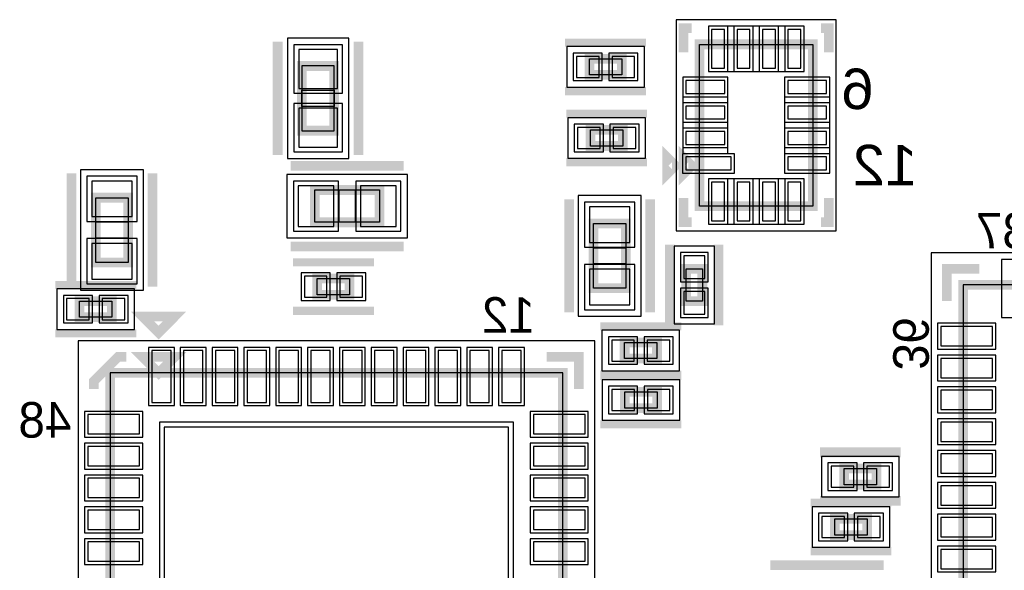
# Model space of a CAD drawing. Extents: x -10 to 137, y -32 to 198.
# Tile 38 of 64: x 50.07 to 65.54, y 108.86 to 117.51. Entities that reach past the tile are written whole.
import ezdxf

# ---------------------------------------------------------------- set-up
doc = ezdxf.new("R2010")
doc.units = 0
for name, color, linetype in [('PG_ASSEMBLY_BOTTOM', 52, 'CONTINUOUS'), ('PG_DFA_BOUND_BOTTOM', 254, 'CONTINUOUS'), ('PG_PLACE_BOUND_BOTTOM', 73, 'CONTINUOUS'), ('PG_SILKSCREEN_BOTTOM', 2, 'CONTINUOUS'), ('PG_SOLDERMASK_BOTTOM', 212, 'CONTINUOUS'), ('PIN_BOTTOM', 2, 'CONTINUOUS'), ('PIN_PASTEMASK_BOTTOM', 132, 'CONTINUOUS'), ('PIN_SOLDERMASK_BOTTOM', 212, 'CONTINUOUS'), ('VKO_BOTTOM', 173, 'CONTINUOUS')]:
    doc.layers.add(name, color=color, linetype=linetype)

msp = doc.modelspace()

# ---------------------------------------------------------------- linework, layer by layer
at = {"layer": 'PG_ASSEMBLY_BOTTOM', "const_width": 0.1524}
for points in [[(60.751212, 117.122194), (62.529212, 117.122194), (62.529212, 114.582194), (60.751212, 114.582194), (60.751212, 117.122194)], [(59.018424, 116.895372), (59.526424, 116.895372), (59.526424, 116.641372), (59.018424, 116.641372), (59.018424, 116.895372)], [(55.01005, 116.782088), (55.01005, 115.766088), (54.50205, 115.766088), (54.50205, 116.782088), (55.01005, 116.782088)], [(59.036204, 115.779296), (59.544204, 115.779296), (59.544204, 115.525296), (59.036204, 115.525296), (59.036204, 115.779296)], [(60.497212, 115.090194), (60.497212, 115.344194), (60.624212, 115.217194), (60.497212, 115.090194)], [(54.704996, 114.83467), (55.720996, 114.83467), (55.720996, 114.32667), (54.704996, 114.32667), (54.704996, 114.83467)], [(51.26355, 113.697766), (51.26355, 114.713766), (51.77155, 114.713766), (51.77155, 113.697766), (51.26355, 113.697766)], [(59.08421, 113.29162), (59.08421, 114.30762), (59.59221, 114.30762), (59.59221, 113.29162), (59.08421, 113.29162)], [(60.53963, 113.088166), (60.53963, 113.596166), (60.79363, 113.596166), (60.79363, 113.088166), (60.53963, 113.088166)], [(54.743858, 113.44402), (55.251858, 113.44402), (55.251858, 113.19002), (54.743858, 113.19002), (54.743858, 113.44402)], [(72.00138, 106.23169), (64.88938, 106.23169), (64.88938, 113.34369), (72.00138, 113.34369), (72.00138, 106.23169)], [(51.517042, 112.83569), (51.009042, 112.83569), (51.009042, 113.08969), (51.517042, 113.08969), (51.517042, 112.83569)], [(59.572906, 112.439958), (60.080906, 112.439958), (60.080906, 112.185958), (59.572906, 112.185958), (59.572906, 112.439958)], [(52.25034, 111.96066), (51.99634, 112.21466), (52.50434, 112.21466), (52.25034, 111.96066)], [(58.60034, 111.96066), (58.60034, 104.84866), (51.48834, 104.84866), (51.48834, 111.96066), (58.60034, 111.96066)], [(59.573668, 111.66221), (60.081668, 111.66221), (60.081668, 111.40821), (59.573668, 111.40821), (59.573668, 111.66221)], [(63.52921, 110.206028), (63.02121, 110.206028), (63.02121, 110.460028), (63.52921, 110.460028), (63.52921, 110.206028)], [(63.383668, 109.415072), (62.875668, 109.415072), (62.875668, 109.669072), (63.383668, 109.669072), (63.383668, 109.415072)]]:
    msp.add_lwpolyline(points, dxfattribs=at)
at = {"layer": 'PG_DFA_BOUND_BOTTOM'}
for points in [[(62.897512, 117.50929), (60.38215, 117.50929), (60.38215, 114.195098), (62.897512, 114.195098)], [(55.23865, 117.216682), (54.27345, 117.216682), (54.27345, 115.331494), (55.23865, 115.331494)], [(58.662316, 117.085872), (58.662316, 116.450872), (59.882532, 116.450872), (59.882532, 117.085872)], [(58.680096, 115.969796), (58.680096, 115.334796), (59.900312, 115.334796), (59.900312, 115.969796)], [(51.02225, 113.2586), (52.01285, 113.2586), (52.01285, 115.152932), (51.02225, 115.152932)], [(54.26583, 115.07597), (54.26583, 114.08537), (56.160162, 114.08537), (56.160162, 115.07597)], [(58.84291, 112.852454), (59.83351, 112.852454), (59.83351, 114.746786), (58.84291, 114.746786)], [(60.34913, 112.732058), (60.98413, 112.732058), (60.98413, 113.952274), (60.34913, 113.952274)], [(72.5043, 105.72877), (72.5043, 113.84661), (64.38646, 113.84661), (64.38646, 105.72877)], [(51.87315, 112.64519), (51.87315, 113.28019), (50.652934, 113.28019), (50.652934, 112.64519)], [(59.216798, 112.630458), (59.216798, 111.995458), (60.437014, 111.995458), (60.437014, 112.630458)], [(59.10326, 112.46358), (50.98542, 112.46358), (50.98542, 104.34574), (59.10326, 104.34574)], [(59.21756, 111.85271), (59.21756, 111.21771), (60.437776, 111.21771), (60.437776, 111.85271)], [(63.885318, 110.015528), (63.885318, 110.650528), (62.665102, 110.650528), (62.665102, 110.015528)], [(63.739776, 109.224572), (63.739776, 109.859572), (62.51956, 109.859572), (62.51956, 109.224572)]]:
    msp.add_lwpolyline(points, close=True, dxfattribs=at)
at = {"layer": 'PG_PLACE_BOUND_BOTTOM'}
for points in [[(60.751212, 114.582194), (60.751212, 117.122194), (62.529212, 117.122194), (62.529212, 114.582194)], [(59.018424, 116.895372), (59.526424, 116.895372), (59.526424, 116.641372), (59.018424, 116.641372)], [(55.01005, 116.782088), (54.50205, 116.782088), (54.50205, 115.766088), (55.01005, 115.766088)], [(59.036204, 115.779296), (59.544204, 115.779296), (59.544204, 115.525296), (59.036204, 115.525296)], [(54.704996, 114.83467), (55.720996, 114.83467), (55.720996, 114.32667), (54.704996, 114.32667)], [(51.26355, 113.697766), (51.26355, 114.713766), (51.77155, 114.713766), (51.77155, 113.697766)], [(59.08421, 113.29162), (59.08421, 114.30762), (59.59221, 114.30762), (59.59221, 113.29162)], [(60.53963, 113.088166), (60.53963, 113.596166), (60.79363, 113.596166), (60.79363, 113.088166)], [(54.743858, 113.44402), (55.251858, 113.44402), (55.251858, 113.19002), (54.743858, 113.19002)], [(72.00138, 106.23169), (72.00138, 113.34369), (64.88938, 113.34369), (64.88938, 106.23169)], [(51.517042, 112.83569), (51.009042, 112.83569), (51.009042, 113.08969), (51.517042, 113.08969)], [(59.572906, 112.439958), (60.080906, 112.439958), (60.080906, 112.185958), (59.572906, 112.185958)], [(58.60034, 111.96066), (51.48834, 111.96066), (51.48834, 104.84866), (58.60034, 104.84866)], [(59.573668, 111.66221), (60.081668, 111.66221), (60.081668, 111.40821), (59.573668, 111.40821)], [(63.52921, 110.206028), (63.02121, 110.206028), (63.02121, 110.460028), (63.52921, 110.460028)], [(63.383668, 109.415072), (62.875668, 109.415072), (62.875668, 109.669072), (63.383668, 109.669072)]]:
    msp.add_lwpolyline(points, close=True, dxfattribs=at)
at = {"layer": 'PG_SILKSCREEN_BOTTOM'}
for points, const_width in [([(60.624212, 117.376194), (60.497212, 117.376194), (60.497212, 116.995194)], 0.1524), ([(62.656212, 117.376194), (62.783212, 117.376194), (62.783212, 116.995194)], 0.1524), ([(54.12105, 117.163088), (54.12105, 115.385088)], 0.1524), ([(55.39105, 117.163088), (55.39105, 115.385088)], 0.1524), ([(58.637424, 117.149372), (59.907424, 117.149372)], 0.127), ([(58.637424, 116.387372), (59.907424, 116.387372)], 0.127), ([(58.655204, 116.033296), (59.925204, 116.033296)], 0.127), ([(60.243212, 115.090194), (60.243212, 115.344194), (60.370212, 115.217194), (60.243212, 115.090194)], 0.1524), ([(54.323996, 115.21567), (56.101996, 115.21567)], 0.1524), ([(58.655204, 115.271296), (59.925204, 115.271296)], 0.127), ([(50.88255, 113.316766), (50.88255, 115.094766)], 0.1524), ([(52.15255, 113.316766), (52.15255, 115.094766)], 0.1524), ([(58.70321, 112.91062), (58.70321, 114.68862)], 0.1524), ([(59.97321, 112.91062), (59.97321, 114.68862)], 0.1524), ([(60.497212, 114.709194), (60.497212, 114.328194), (60.624212, 114.328194)], 0.1524), ([(62.656212, 114.328194), (62.783212, 114.328194), (62.783212, 114.709194)], 0.1524), ([(54.323996, 113.94567), (56.101996, 113.94567)], 0.1524), ([(60.28563, 112.707166), (60.28563, 113.977166)], 0.1524), ([(61.04763, 112.707166), (61.04763, 113.977166)], 0.1524), ([(54.362858, 113.69802), (55.632858, 113.69802)], 0.127), ([(65.14338, 113.59769), (64.63538, 113.59769), (64.63538, 113.08969)], 0.1524), ([(51.898042, 113.34369), (50.628042, 113.34369)], 0.127), ([(54.362858, 112.93602), (55.632858, 112.93602)], 0.127), ([(52.25034, 112.59566), (51.99634, 112.84966), (52.50434, 112.84966), (52.25034, 112.59566)], 0.1524), ([(51.898042, 112.58169), (50.628042, 112.58169)], 0.127), ([(59.191906, 112.693958), (60.461906, 112.693958)], 0.127), ([(51.74234, 112.21466), (51.61534, 112.21466), (51.23434, 111.83366), (51.23434, 111.70666)], 0.1524), ([(58.34634, 112.21466), (58.85434, 112.21466), (58.85434, 111.70666)], 0.1524), ([(59.191906, 111.931958), (60.461906, 111.931958)], 0.127), ([(59.192668, 111.91621), (60.462668, 111.91621)], 0.127), ([(59.192668, 111.15421), (60.462668, 111.15421)], 0.127), ([(63.91021, 110.714028), (62.64021, 110.714028)], 0.1524), ([(63.91021, 109.952028), (62.64021, 109.952028)], 0.1524), ([(63.764668, 109.923072), (62.494668, 109.923072)], 0.127), ([(63.764668, 109.161072), (62.494668, 109.161072)], 0.127), ([(61.863986, 108.9406), (63.641986, 108.9406)], 0.1524)]:
    msp.add_lwpolyline(points, dxfattribs=dict(at, const_width=const_width))
at = {"layer": 'PG_SOLDERMASK_BOTTOM'}
for points in [[(62.39256, 117.40769), (60.887864, 117.40769), (60.887864, 116.69649), (62.39256, 116.69649)], [(60.484512, 116.604542), (60.484512, 115.404646), (60.48375, 115.404646), (60.48375, 115.099846), (61.29655, 115.099846), (61.29655, 115.404646), (61.195712, 115.404646), (61.195712, 116.604542)], [(62.084712, 116.604542), (62.084712, 115.099846), (62.795912, 115.099846), (62.795912, 116.604542)], [(62.39256, 115.007898), (60.887864, 115.007898), (60.887864, 114.296698), (62.39256, 114.296698)]]:
    msp.add_lwpolyline(points, close=True, dxfattribs=at)
at = {"layer": 'PIN_BOTTOM'}
for points in [[(61.141864, 117.35689), (60.938664, 117.35689), (60.938664, 116.74729), (61.141864, 116.74729)], [(61.541914, 117.35689), (61.338714, 117.35689), (61.338714, 116.74729), (61.541914, 116.74729)], [(61.94171, 117.35689), (61.73851, 117.35689), (61.73851, 116.74729), (61.94171, 116.74729)], [(62.34176, 117.35689), (62.13856, 117.35689), (62.13856, 116.74729), (62.34176, 116.74729)], [(55.06085, 117.038882), (54.45125, 117.038882), (54.45125, 116.429282), (55.06085, 116.429282)], [(58.814716, 116.933472), (58.814716, 116.603272), (59.170316, 116.603272), (59.170316, 116.933472)], [(59.374532, 116.933472), (59.374532, 116.603272), (59.730132, 116.603272), (59.730132, 116.933472)], [(60.535312, 116.553742), (60.535312, 116.350542), (61.144912, 116.350542), (61.144912, 116.553742)], [(62.135512, 116.553742), (62.135512, 116.350542), (62.745112, 116.350542), (62.745112, 116.553742)], [(55.06085, 116.118894), (54.45125, 116.118894), (54.45125, 115.509294), (55.06085, 115.509294)], [(60.535312, 116.153692), (60.535312, 115.950492), (61.144912, 115.950492), (61.144912, 116.153692)], [(62.135512, 116.153692), (62.135512, 115.950492), (62.745112, 115.950492), (62.745112, 116.153692)], [(58.832496, 115.817396), (58.832496, 115.487196), (59.188096, 115.487196), (59.188096, 115.817396)], [(59.392312, 115.817396), (59.392312, 115.487196), (59.747912, 115.487196), (59.747912, 115.817396)], [(60.535312, 115.753896), (60.535312, 115.550696), (61.144912, 115.550696), (61.144912, 115.753896)], [(62.135512, 115.753896), (62.135512, 115.550696), (62.745112, 115.550696), (62.745112, 115.753896)], [(60.53455, 115.353846), (60.53455, 115.150646), (61.24575, 115.150646), (61.24575, 115.353846)], [(62.135512, 115.353846), (62.135512, 115.150646), (62.745112, 115.150646), (62.745112, 115.353846)], [(51.20005, 114.416332), (51.83505, 114.416332), (51.83505, 114.975132), (51.20005, 114.975132)], [(61.141864, 114.957098), (60.938664, 114.957098), (60.938664, 114.347498), (61.141864, 114.347498)], [(61.541914, 114.957098), (61.338714, 114.957098), (61.338714, 114.347498), (61.541914, 114.347498)], [(61.94171, 114.957098), (61.73851, 114.957098), (61.73851, 114.347498), (61.94171, 114.347498)], [(62.34176, 114.957098), (62.13856, 114.957098), (62.13856, 114.347498), (62.34176, 114.347498)], [(54.44363, 114.89817), (54.44363, 114.26317), (55.00243, 114.26317), (55.00243, 114.89817)], [(55.423562, 114.89817), (55.423562, 114.26317), (55.982362, 114.26317), (55.982362, 114.89817)], [(59.02071, 114.010186), (59.65571, 114.010186), (59.65571, 114.568986), (59.02071, 114.568986)], [(51.20005, 113.4364), (51.83505, 113.4364), (51.83505, 113.9952), (51.20005, 113.9952)], [(60.50153, 113.444274), (60.83173, 113.444274), (60.83173, 113.799874), (60.50153, 113.799874)], [(59.02071, 113.030254), (59.65571, 113.030254), (59.65571, 113.589054), (59.02071, 113.589054)], [(54.54015, 113.48212), (54.54015, 113.15192), (54.89575, 113.15192), (54.89575, 113.48212)], [(55.099966, 113.48212), (55.099966, 113.15192), (55.455566, 113.15192), (55.455566, 113.48212)], [(51.160934, 112.79759), (51.160934, 113.12779), (50.805334, 113.12779), (50.805334, 112.79759)], [(51.72075, 112.79759), (51.72075, 113.12779), (51.36515, 113.12779), (51.36515, 112.79759)], [(60.50153, 112.884458), (60.83173, 112.884458), (60.83173, 113.240058), (60.50153, 113.240058)], [(65.35166, 112.385348), (65.35166, 112.690148), (64.53886, 112.690148), (64.53886, 112.385348)], [(59.369198, 112.478058), (59.369198, 112.147858), (59.724798, 112.147858), (59.724798, 112.478058)], [(59.929014, 112.478058), (59.929014, 112.147858), (60.284614, 112.147858), (60.284614, 112.478058)], [(52.446682, 112.31118), (52.141882, 112.31118), (52.141882, 111.49838), (52.446682, 111.49838)], [(52.946808, 112.31118), (52.642008, 112.31118), (52.642008, 111.49838), (52.946808, 111.49838)], [(53.44668, 112.31118), (53.14188, 112.31118), (53.14188, 111.49838), (53.44668, 111.49838)], [(53.946806, 112.31118), (53.642006, 112.31118), (53.642006, 111.49838), (53.946806, 111.49838)], [(54.446678, 112.31118), (54.141878, 112.31118), (54.141878, 111.49838), (54.446678, 111.49838)], [(54.946804, 112.31118), (54.642004, 112.31118), (54.642004, 111.49838), (54.946804, 111.49838)], [(55.446676, 112.31118), (55.141876, 112.31118), (55.141876, 111.49838), (55.446676, 111.49838)], [(55.946802, 112.31118), (55.642002, 112.31118), (55.642002, 111.49838), (55.946802, 111.49838)], [(56.446674, 112.31118), (56.141874, 112.31118), (56.141874, 111.49838), (56.446674, 111.49838)], [(56.9468, 112.31118), (56.642, 112.31118), (56.642, 111.49838), (56.9468, 111.49838)], [(57.446672, 112.31118), (57.141872, 112.31118), (57.141872, 111.49838), (57.446672, 111.49838)], [(57.946798, 112.31118), (57.641998, 112.31118), (57.641998, 111.49838), (57.946798, 111.49838)], [(65.35166, 111.885222), (65.35166, 112.190022), (64.53886, 112.190022), (64.53886, 111.885222)], [(59.36996, 111.70031), (59.36996, 111.37011), (59.72556, 111.37011), (59.72556, 111.70031)], [(59.929776, 111.70031), (59.929776, 111.37011), (60.285376, 111.37011), (60.285376, 111.70031)], [(65.35166, 111.38535), (65.35166, 111.69015), (64.53886, 111.69015), (64.53886, 111.38535)], [(51.95062, 111.002318), (51.95062, 111.307118), (51.13782, 111.307118), (51.13782, 111.002318)], [(58.95086, 111.002318), (58.95086, 111.307118), (58.13806, 111.307118), (58.13806, 111.002318)], [(57.74944, 111.10976), (52.33924, 111.10976), (52.33924, 105.69956), (57.74944, 105.69956)], [(65.35166, 110.885224), (65.35166, 111.190024), (64.53886, 111.190024), (64.53886, 110.885224)], [(51.95062, 110.502192), (51.95062, 110.806992), (51.13782, 110.806992), (51.13782, 110.502192)], [(58.95086, 110.502192), (58.95086, 110.806992), (58.13806, 110.806992), (58.13806, 110.502192)], [(65.35166, 110.385352), (65.35166, 110.690152), (64.53886, 110.690152), (64.53886, 110.385352)], [(63.173102, 110.167928), (63.173102, 110.498128), (62.817502, 110.498128), (62.817502, 110.167928)], [(63.732918, 110.167928), (63.732918, 110.498128), (63.377318, 110.498128), (63.377318, 110.167928)], [(51.95062, 110.00232), (51.95062, 110.30712), (51.13782, 110.30712), (51.13782, 110.00232)], [(58.95086, 110.00232), (58.95086, 110.30712), (58.13806, 110.30712), (58.13806, 110.00232)], [(65.35166, 109.885226), (65.35166, 110.190026), (64.53886, 110.190026), (64.53886, 109.885226)], [(51.95062, 109.502194), (51.95062, 109.806994), (51.13782, 109.806994), (51.13782, 109.502194)], [(58.95086, 109.502194), (58.95086, 109.806994), (58.13806, 109.806994), (58.13806, 109.502194)], [(63.02756, 109.376972), (63.02756, 109.707172), (62.67196, 109.707172), (62.67196, 109.376972)], [(63.587376, 109.376972), (63.587376, 109.707172), (63.231776, 109.707172), (63.231776, 109.376972)], [(65.35166, 109.385354), (65.35166, 109.690154), (64.53886, 109.690154), (64.53886, 109.385354)], [(51.95062, 109.002322), (51.95062, 109.307122), (51.13782, 109.307122), (51.13782, 109.002322)], [(58.95086, 109.002322), (58.95086, 109.307122), (58.13806, 109.307122), (58.13806, 109.002322)], [(65.35166, 108.885228), (65.35166, 109.190028), (64.53886, 109.190028), (64.53886, 108.885228)]]:
    msp.add_lwpolyline(points, close=True, dxfattribs=at)
at = {"layer": 'PIN_PASTEMASK_BOTTOM'}
for points in [[(61.141864, 117.35689), (60.938664, 117.35689), (60.938664, 116.74729), (61.141864, 116.74729)], [(61.541914, 117.35689), (61.338714, 117.35689), (61.338714, 116.74729), (61.541914, 116.74729)], [(61.94171, 117.35689), (61.73851, 117.35689), (61.73851, 116.74729), (61.94171, 116.74729)], [(62.34176, 117.35689), (62.13856, 117.35689), (62.13856, 116.74729), (62.34176, 116.74729)], [(55.06085, 117.038882), (54.45125, 117.038882), (54.45125, 116.429282), (55.06085, 116.429282)], [(58.814716, 116.933472), (58.814716, 116.603272), (59.170316, 116.603272), (59.170316, 116.933472)], [(59.374532, 116.933472), (59.374532, 116.603272), (59.730132, 116.603272), (59.730132, 116.933472)], [(60.535312, 116.553742), (60.535312, 116.350542), (61.144912, 116.350542), (61.144912, 116.553742)], [(62.135512, 116.553742), (62.135512, 116.350542), (62.745112, 116.350542), (62.745112, 116.553742)], [(55.06085, 116.118894), (54.45125, 116.118894), (54.45125, 115.509294), (55.06085, 115.509294)], [(60.535312, 116.153692), (60.535312, 115.950492), (61.144912, 115.950492), (61.144912, 116.153692)], [(62.135512, 116.153692), (62.135512, 115.950492), (62.745112, 115.950492), (62.745112, 116.153692)], [(58.832496, 115.817396), (58.832496, 115.487196), (59.188096, 115.487196), (59.188096, 115.817396)], [(59.392312, 115.817396), (59.392312, 115.487196), (59.747912, 115.487196), (59.747912, 115.817396)], [(60.535312, 115.753896), (60.535312, 115.550696), (61.144912, 115.550696), (61.144912, 115.753896)], [(62.135512, 115.753896), (62.135512, 115.550696), (62.745112, 115.550696), (62.745112, 115.753896)], [(60.53455, 115.353846), (60.53455, 115.150646), (61.24575, 115.150646), (61.24575, 115.353846)], [(62.135512, 115.353846), (62.135512, 115.150646), (62.745112, 115.150646), (62.745112, 115.353846)], [(51.20005, 114.416332), (51.83505, 114.416332), (51.83505, 114.975132), (51.20005, 114.975132)], [(61.141864, 114.957098), (60.938664, 114.957098), (60.938664, 114.347498), (61.141864, 114.347498)], [(61.541914, 114.957098), (61.338714, 114.957098), (61.338714, 114.347498), (61.541914, 114.347498)], [(61.94171, 114.957098), (61.73851, 114.957098), (61.73851, 114.347498), (61.94171, 114.347498)], [(62.34176, 114.957098), (62.13856, 114.957098), (62.13856, 114.347498), (62.34176, 114.347498)], [(54.44363, 114.89817), (54.44363, 114.26317), (55.00243, 114.26317), (55.00243, 114.89817)], [(55.423562, 114.89817), (55.423562, 114.26317), (55.982362, 114.26317), (55.982362, 114.89817)], [(59.02071, 114.010186), (59.65571, 114.010186), (59.65571, 114.568986), (59.02071, 114.568986)], [(51.20005, 113.4364), (51.83505, 113.4364), (51.83505, 113.9952), (51.20005, 113.9952)], [(60.50153, 113.444274), (60.83173, 113.444274), (60.83173, 113.799874), (60.50153, 113.799874)], [(59.02071, 113.030254), (59.65571, 113.030254), (59.65571, 113.589054), (59.02071, 113.589054)], [(54.54015, 113.48212), (54.54015, 113.15192), (54.89575, 113.15192), (54.89575, 113.48212)], [(55.099966, 113.48212), (55.099966, 113.15192), (55.455566, 113.15192), (55.455566, 113.48212)], [(51.160934, 112.79759), (51.160934, 113.12779), (50.805334, 113.12779), (50.805334, 112.79759)], [(51.72075, 112.79759), (51.72075, 113.12779), (51.36515, 113.12779), (51.36515, 112.79759)], [(60.50153, 112.884458), (60.83173, 112.884458), (60.83173, 113.240058), (60.50153, 113.240058)], [(65.35166, 112.385348), (65.35166, 112.690148), (64.53886, 112.690148), (64.53886, 112.385348)], [(59.369198, 112.478058), (59.369198, 112.147858), (59.724798, 112.147858), (59.724798, 112.478058)], [(59.929014, 112.478058), (59.929014, 112.147858), (60.284614, 112.147858), (60.284614, 112.478058)], [(52.446682, 112.31118), (52.141882, 112.31118), (52.141882, 111.49838), (52.446682, 111.49838)], [(52.946808, 112.31118), (52.642008, 112.31118), (52.642008, 111.49838), (52.946808, 111.49838)], [(53.44668, 112.31118), (53.14188, 112.31118), (53.14188, 111.49838), (53.44668, 111.49838)], [(53.946806, 112.31118), (53.642006, 112.31118), (53.642006, 111.49838), (53.946806, 111.49838)], [(54.446678, 112.31118), (54.141878, 112.31118), (54.141878, 111.49838), (54.446678, 111.49838)], [(54.946804, 112.31118), (54.642004, 112.31118), (54.642004, 111.49838), (54.946804, 111.49838)], [(55.446676, 112.31118), (55.141876, 112.31118), (55.141876, 111.49838), (55.446676, 111.49838)], [(55.946802, 112.31118), (55.642002, 112.31118), (55.642002, 111.49838), (55.946802, 111.49838)], [(56.446674, 112.31118), (56.141874, 112.31118), (56.141874, 111.49838), (56.446674, 111.49838)], [(56.9468, 112.31118), (56.642, 112.31118), (56.642, 111.49838), (56.9468, 111.49838)], [(57.446672, 112.31118), (57.141872, 112.31118), (57.141872, 111.49838), (57.446672, 111.49838)], [(57.946798, 112.31118), (57.641998, 112.31118), (57.641998, 111.49838), (57.946798, 111.49838)], [(65.35166, 111.885222), (65.35166, 112.190022), (64.53886, 112.190022), (64.53886, 111.885222)], [(59.36996, 111.70031), (59.36996, 111.37011), (59.72556, 111.37011), (59.72556, 111.70031)], [(59.929776, 111.70031), (59.929776, 111.37011), (60.285376, 111.37011), (60.285376, 111.70031)], [(65.35166, 111.38535), (65.35166, 111.69015), (64.53886, 111.69015), (64.53886, 111.38535)], [(51.95062, 111.002318), (51.95062, 111.307118), (51.13782, 111.307118), (51.13782, 111.002318)], [(58.95086, 111.002318), (58.95086, 111.307118), (58.13806, 111.307118), (58.13806, 111.002318)], [(57.74944, 111.10976), (52.33924, 111.10976), (52.33924, 105.69956), (57.74944, 105.69956)], [(65.35166, 110.885224), (65.35166, 111.190024), (64.53886, 111.190024), (64.53886, 110.885224)], [(51.95062, 110.502192), (51.95062, 110.806992), (51.13782, 110.806992), (51.13782, 110.502192)], [(58.95086, 110.502192), (58.95086, 110.806992), (58.13806, 110.806992), (58.13806, 110.502192)], [(65.35166, 110.385352), (65.35166, 110.690152), (64.53886, 110.690152), (64.53886, 110.385352)], [(63.173102, 110.167928), (63.173102, 110.498128), (62.817502, 110.498128), (62.817502, 110.167928)], [(63.732918, 110.167928), (63.732918, 110.498128), (63.377318, 110.498128), (63.377318, 110.167928)], [(51.95062, 110.00232), (51.95062, 110.30712), (51.13782, 110.30712), (51.13782, 110.00232)], [(58.95086, 110.00232), (58.95086, 110.30712), (58.13806, 110.30712), (58.13806, 110.00232)], [(65.35166, 109.885226), (65.35166, 110.190026), (64.53886, 110.190026), (64.53886, 109.885226)], [(51.95062, 109.502194), (51.95062, 109.806994), (51.13782, 109.806994), (51.13782, 109.502194)], [(58.95086, 109.502194), (58.95086, 109.806994), (58.13806, 109.806994), (58.13806, 109.502194)], [(63.02756, 109.376972), (63.02756, 109.707172), (62.67196, 109.707172), (62.67196, 109.376972)], [(63.587376, 109.376972), (63.587376, 109.707172), (63.231776, 109.707172), (63.231776, 109.376972)], [(65.35166, 109.385354), (65.35166, 109.690154), (64.53886, 109.690154), (64.53886, 109.385354)], [(51.95062, 109.002322), (51.95062, 109.307122), (51.13782, 109.307122), (51.13782, 109.002322)], [(58.95086, 109.002322), (58.95086, 109.307122), (58.13806, 109.307122), (58.13806, 109.002322)], [(65.35166, 108.885228), (65.35166, 109.190028), (64.53886, 109.190028), (64.53886, 108.885228)]]:
    msp.add_lwpolyline(points, close=True, dxfattribs=at)
at = {"layer": 'PIN_SOLDERMASK_BOTTOM'}
for points in [[(61.192664, 117.40769), (60.887864, 117.40769), (60.887864, 116.69649), (61.192664, 116.69649)], [(61.592714, 117.40769), (61.287914, 117.40769), (61.287914, 116.69649), (61.592714, 116.69649)], [(61.99251, 117.40769), (61.68771, 117.40769), (61.68771, 116.69649), (61.99251, 116.69649)], [(62.39256, 117.40769), (62.08776, 117.40769), (62.08776, 116.69649), (62.39256, 116.69649)], [(55.13705, 117.115082), (54.37505, 117.115082), (54.37505, 116.353082), (55.13705, 116.353082)], [(58.763916, 116.984272), (58.763916, 116.552472), (59.221116, 116.552472), (59.221116, 116.984272)], [(59.323732, 116.984272), (59.323732, 116.552472), (59.780932, 116.552472), (59.780932, 116.984272)], [(60.484512, 116.604542), (60.484512, 116.299742), (61.195712, 116.299742), (61.195712, 116.604542)], [(62.084712, 116.604542), (62.084712, 116.299742), (62.795912, 116.299742), (62.795912, 116.604542)], [(55.13705, 116.195094), (54.37505, 116.195094), (54.37505, 115.433094), (55.13705, 115.433094)], [(60.484512, 116.204492), (60.484512, 115.899692), (61.195712, 115.899692), (61.195712, 116.204492)], [(62.084712, 116.204492), (62.084712, 115.899692), (62.795912, 115.899692), (62.795912, 116.204492)], [(58.781696, 115.868196), (58.781696, 115.436396), (59.238896, 115.436396), (59.238896, 115.868196)], [(59.341512, 115.868196), (59.341512, 115.436396), (59.798712, 115.436396), (59.798712, 115.868196)], [(60.484512, 115.804696), (60.484512, 115.499896), (61.195712, 115.499896), (61.195712, 115.804696)], [(62.084712, 115.804696), (62.084712, 115.499896), (62.795912, 115.499896), (62.795912, 115.804696)], [(60.48375, 115.404646), (60.48375, 115.099846), (61.29655, 115.099846), (61.29655, 115.404646)], [(62.084712, 115.404646), (62.084712, 115.099846), (62.795912, 115.099846), (62.795912, 115.404646)], [(51.12385, 114.340132), (51.91125, 114.340132), (51.91125, 115.051332), (51.12385, 115.051332)], [(54.36743, 114.97437), (54.36743, 114.18697), (55.07863, 114.18697), (55.07863, 114.97437)], [(55.347362, 114.97437), (55.347362, 114.18697), (56.058562, 114.18697), (56.058562, 114.97437)], [(61.192664, 115.007898), (60.887864, 115.007898), (60.887864, 114.296698), (61.192664, 114.296698)], [(61.592714, 115.007898), (61.287914, 115.007898), (61.287914, 114.296698), (61.592714, 114.296698)], [(61.99251, 115.007898), (61.68771, 115.007898), (61.68771, 114.296698), (61.99251, 114.296698)], [(62.39256, 115.007898), (62.08776, 115.007898), (62.08776, 114.296698), (62.39256, 114.296698)], [(58.94451, 113.933986), (59.73191, 113.933986), (59.73191, 114.645186), (58.94451, 114.645186)], [(51.12385, 113.3602), (51.91125, 113.3602), (51.91125, 114.0714), (51.12385, 114.0714)], [(60.45073, 113.393474), (60.88253, 113.393474), (60.88253, 113.850674), (60.45073, 113.850674)], [(65.492122, 112.83061), (65.898522, 112.83061), (65.898522, 113.74501), (65.492122, 113.74501)], [(58.94451, 112.954054), (59.73191, 112.954054), (59.73191, 113.665254), (58.94451, 113.665254)], [(54.48935, 113.53292), (54.48935, 113.10112), (54.94655, 113.10112), (54.94655, 113.53292)], [(55.049166, 113.53292), (55.049166, 113.10112), (55.506366, 113.10112), (55.506366, 113.53292)], [(60.45073, 112.833658), (60.88253, 112.833658), (60.88253, 113.290858), (60.45073, 113.290858)], [(51.211734, 112.74679), (51.211734, 113.17859), (50.754534, 113.17859), (50.754534, 112.74679)], [(51.77155, 112.74679), (51.77155, 113.17859), (51.31435, 113.17859), (51.31435, 112.74679)], [(65.40246, 112.334548), (65.40246, 112.740948), (64.48806, 112.740948), (64.48806, 112.334548)], [(59.318398, 112.528858), (59.318398, 112.097058), (59.775598, 112.097058), (59.775598, 112.528858)], [(59.878214, 112.528858), (59.878214, 112.097058), (60.335414, 112.097058), (60.335414, 112.528858)], [(52.497482, 112.36198), (52.091082, 112.36198), (52.091082, 111.44758), (52.497482, 111.44758)], [(52.997608, 112.36198), (52.591208, 112.36198), (52.591208, 111.44758), (52.997608, 111.44758)], [(53.49748, 112.36198), (53.09108, 112.36198), (53.09108, 111.44758), (53.49748, 111.44758)], [(53.997606, 112.36198), (53.591206, 112.36198), (53.591206, 111.44758), (53.997606, 111.44758)], [(54.497478, 112.36198), (54.091078, 112.36198), (54.091078, 111.44758), (54.497478, 111.44758)], [(54.997604, 112.36198), (54.591204, 112.36198), (54.591204, 111.44758), (54.997604, 111.44758)], [(55.497476, 112.36198), (55.091076, 112.36198), (55.091076, 111.44758), (55.497476, 111.44758)], [(55.997602, 112.36198), (55.591202, 112.36198), (55.591202, 111.44758), (55.997602, 111.44758)], [(56.497474, 112.36198), (56.091074, 112.36198), (56.091074, 111.44758), (56.497474, 111.44758)], [(56.9976, 112.36198), (56.5912, 112.36198), (56.5912, 111.44758), (56.9976, 111.44758)], [(57.497472, 112.36198), (57.091072, 112.36198), (57.091072, 111.44758), (57.497472, 111.44758)], [(57.997598, 112.36198), (57.591198, 112.36198), (57.591198, 111.44758), (57.997598, 111.44758)], [(65.40246, 111.834422), (65.40246, 112.240822), (64.48806, 112.240822), (64.48806, 111.834422)], [(59.31916, 111.75111), (59.31916, 111.31931), (59.77636, 111.31931), (59.77636, 111.75111)], [(59.878976, 111.75111), (59.878976, 111.31931), (60.336176, 111.31931), (60.336176, 111.75111)], [(65.40246, 111.33455), (65.40246, 111.74095), (64.48806, 111.74095), (64.48806, 111.33455)], [(52.00142, 110.951518), (52.00142, 111.357918), (51.08702, 111.357918), (51.08702, 110.951518)], [(59.00166, 110.951518), (59.00166, 111.357918), (58.08726, 111.357918), (58.08726, 110.951518)], [(65.40246, 110.834424), (65.40246, 111.240824), (64.48806, 111.240824), (64.48806, 110.834424)], [(57.82564, 111.18596), (52.26304, 111.18596), (52.26304, 105.62336), (57.82564, 105.62336)], [(52.00142, 110.451392), (52.00142, 110.857792), (51.08702, 110.857792), (51.08702, 110.451392)], [(59.00166, 110.451392), (59.00166, 110.857792), (58.08726, 110.857792), (58.08726, 110.451392)], [(65.40246, 110.334552), (65.40246, 110.740952), (64.48806, 110.740952), (64.48806, 110.334552)], [(63.223902, 110.117128), (63.223902, 110.548928), (62.766702, 110.548928), (62.766702, 110.117128)], [(63.783718, 110.117128), (63.783718, 110.548928), (63.326518, 110.548928), (63.326518, 110.117128)], [(52.00142, 109.95152), (52.00142, 110.35792), (51.08702, 110.35792), (51.08702, 109.95152)], [(59.00166, 109.95152), (59.00166, 110.35792), (58.08726, 110.35792), (58.08726, 109.95152)], [(65.40246, 109.834426), (65.40246, 110.240826), (64.48806, 110.240826), (64.48806, 109.834426)], [(52.00142, 109.451394), (52.00142, 109.857794), (51.08702, 109.857794), (51.08702, 109.451394)], [(59.00166, 109.451394), (59.00166, 109.857794), (58.08726, 109.857794), (58.08726, 109.451394)], [(63.07836, 109.326172), (63.07836, 109.757972), (62.62116, 109.757972), (62.62116, 109.326172)], [(63.638176, 109.326172), (63.638176, 109.757972), (63.180976, 109.757972), (63.180976, 109.326172)], [(65.40246, 109.334554), (65.40246, 109.740954), (64.48806, 109.740954), (64.48806, 109.334554)], [(52.00142, 108.951522), (52.00142, 109.357922), (51.08702, 109.357922), (51.08702, 108.951522)], [(59.00166, 108.951522), (59.00166, 109.357922), (58.08726, 109.357922), (58.08726, 108.951522)], [(65.40246, 108.834428), (65.40246, 109.240828), (64.48806, 109.240828), (64.48806, 108.834428)]]:
    msp.add_lwpolyline(points, close=True, dxfattribs=at)
at = {"layer": 'VKO_BOTTOM'}
for points in [[(54.50205, 116.401088), (55.01005, 116.401088), (55.01005, 116.147088), (54.50205, 116.147088)], [(55.085996, 114.32667), (55.085996, 114.83467), (55.339996, 114.83467), (55.339996, 114.32667)], [(51.77155, 114.078766), (51.26355, 114.078766), (51.26355, 114.332766), (51.77155, 114.332766)], [(59.59221, 113.67262), (59.08421, 113.67262), (59.08421, 113.92662), (59.59221, 113.92662)]]:
    msp.add_lwpolyline(points, close=True, dxfattribs=at)

# ---------------------------------------------------------------- texts
at = {"layer": 'PG_SILKSCREEN_BOTTOM', "text_generation_flag": 2, "width": 1.08}
msp.add_text('9', height=0.635, rotation=180, dxfattribs=at).set_placement((62.973712, 116.741194))
msp.add_text('12', height=0.635, dxfattribs=at).set_placement((64.175132, 114.90833))
at = {"layer": 'PG_SILKSCREEN_BOTTOM', "text_generation_flag": 2}
for s, p in [('37', (65.922652, 113.916206)), ('12', (58.161428, 112.59185)), ('48', (50.87874, 110.94466))]:
    msp.add_text(s, height=0.5588, dxfattribs=at).set_placement(p)
msp.add_text('36', height=0.5588, rotation=270, dxfattribs=at).set_placement((63.792354, 112.004602))

doc.saveas('drawing.dxf')
